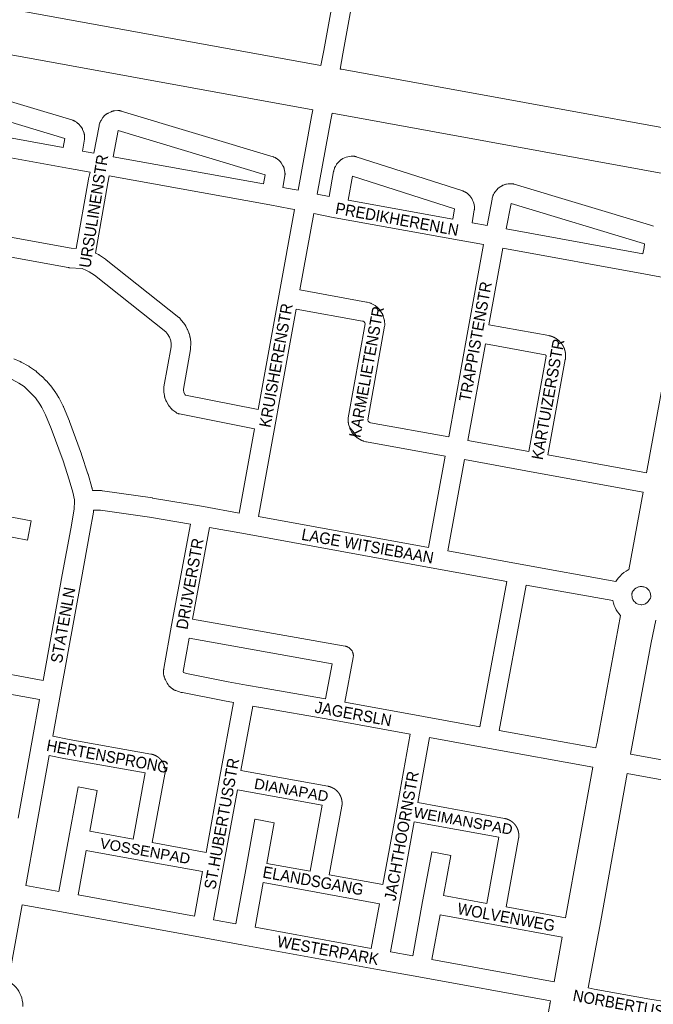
# Model space of a CAD drawing. Header units: metres. Extents: x 123819 to 142731, y 393440 to 405763.
# Tile 125 of 256: x 131835 to 132258, y 398036 to 398692. Entities that reach past the tile are written whole.
import ezdxf
from ezdxf.enums import TextEntityAlignment as Align

# ---------------------------------------------------------------- set-up
doc = ezdxf.new("R2010")
doc.units = ezdxf.units.M
doc.header["$MEASUREMENT"] = 0
for name, color, linetype, lineweight in [('gs-anno-wegen algemeen tekst', 7, 'Continuous', 0), ('gs-knt-hoofdweg', 7, 'Continuous', 0), ('gs-knt-wegen algemeen', 7, 'Continuous', 0)]:
    doc.layers.add(name, color=color, linetype=linetype, lineweight=lineweight)
doc.styles.add('Style-Arial', font='arial.ttf')

msp = doc.modelspace()

# ---------------------------------------------------------------- linework, layer by layer
at = {"layer": 'gs-knt-hoofdweg', "color": 7, "linetype": 'Continuous', "flags": 128}
for points in [[(131713.42, 398720.56), (131713.71, 398720.54), (131714.08, 398720.5), (131714.45, 398720.44), (132036.07, 398661.88)], [(132030.64, 398632.39), (131708.86, 398690.98), (131708.49, 398691.06), (131708.12, 398691.15), (131708.05, 398691.17)], [(132048.87, 398659.5), (132048.98, 398659.49), (132049.37, 398659.45), (132049.75, 398659.39), (132293.57, 398615.06)], [(132285.96, 398585.97), (132043.45, 398630.06)]]:
    msp.add_lwpolyline(points, dxfattribs=at)
at = {"layer": 'gs-knt-wegen algemeen', "color": 7, "linetype": 'Continuous', "flags": 128}
for points in [[(132036.07, 398661.88), (132037.89, 398671.92), (132076.74, 398885.56), (132095.15, 398988.27), (132095.2, 398988.52), (132095.27, 398988.78), (132095.64, 398990.18), (132095.7, 398990.42), (132095.78, 398990.66), (132095.87, 398990.9), (132095.97, 398991.13), (132096.51, 398992.36), (132096.63, 398992.62), (132096.76, 398992.88), (132096.91, 398993.13), (132097.02, 398993.31)], [(132111.42, 398988.71), (132109.98, 398988.05), (132109.53, 398987.84), (132108.71, 398987.24), (132108.14, 398986.46), (132108.1, 398986.37), (132107.92, 398985.71), (132089.55, 398883.25), (132089.55, 398883.24), (132050.7, 398669.59), (132048.87, 398659.5)], [(131779.22, 398652.8), (131870.66, 398625.34), (131870.93, 398625.25), (131871.2, 398625.14), (131871.47, 398625.03), (131871.73, 398624.91), (131871.99, 398624.77), (131872.23, 398624.62), (131873.16, 398624.04), (131873.41, 398623.88), (131873.65, 398623.7), (131873.88, 398623.52), (131874.11, 398623.32), (131874.32, 398623.12), (131874.53, 398622.9), (131876, 398621.29), (131876.19, 398621.06), (131876.37, 398620.83), (131876.55, 398620.59), (131876.71, 398620.34), (131876.86, 398620.09), (131877, 398619.82), (131877.13, 398619.56), (131877.24, 398619.28), (131878.04, 398617.25), (131878.14, 398616.97), (131878.23, 398616.69), (131878.3, 398616.4), (131878.37, 398616.11), (131878.42, 398615.82), (131878.45, 398615.52), (131878.56, 398614.43), (131878.58, 398614.14), (131878.59, 398613.85), (131878.59, 398613.56), (131878.57, 398613.27), (131878.54, 398612.98), (131878.5, 398612.7), (131877.16, 398604.84), (131884.82, 398603.45), (131888.17, 398621.62), (131888.22, 398621.85), (131888.28, 398622.08), (131888.34, 398622.31), (131888.72, 398623.57), (131888.82, 398623.88), (131888.93, 398624.17), (131889.06, 398624.46), (131889.2, 398624.75), (131889.36, 398625.02), (131889.53, 398625.29), (131890.73, 398627.11), (131890.9, 398627.35), (131891.08, 398627.59), (131891.27, 398627.82), (131891.47, 398628.03), (131891.68, 398628.24), (131891.91, 398628.44), (131892.73, 398629.16), (131892.96, 398629.35), (131893.2, 398629.53), (131893.45, 398629.69), (131893.7, 398629.85), (131893.96, 398629.99), (131894.22, 398630.12), (131896.2, 398631.05), (131896.47, 398631.17), (131896.75, 398631.28), (131897.03, 398631.37), (131897.32, 398631.45), (131897.6, 398631.52), (131897.9, 398631.58), (131898.19, 398631.62), (131898.49, 398631.65), (131900.66, 398631.8), (131900.96, 398631.82), (131901.25, 398631.82), (131901.55, 398631.81), (131901.85, 398631.78), (131902.14, 398631.74), (131902.43, 398631.69), (131902.72, 398631.62), (131903.01, 398631.54), (132004.18, 398601.08), (132004.45, 398600.99), (132004.73, 398600.89), (132004.99, 398600.77), (132005.25, 398600.65), (132005.51, 398600.51), (132005.76, 398600.36), (132006, 398600.2), (132006.24, 398600.03), (132007.97, 398598.71), (132008.21, 398598.53), (132008.43, 398598.33), (132008.64, 398598.13), (132008.85, 398597.91), (132009.04, 398597.69), (132009.23, 398597.45), (132009.4, 398597.21), (132009.56, 398596.96), (132010.72, 398595.11), (132010.87, 398594.86), (132011.01, 398594.6), (132011.13, 398594.33), (132011.25, 398594.05), (132011.35, 398593.77), (132011.44, 398593.49), (132011.52, 398593.2), (132011.58, 398592.91), (132011.99, 398590.77), (132012.04, 398590.48), (132012.08, 398590.19), (132012.1, 398589.9), (132012.11, 398589.61), (132012.11, 398589.32), (132012.09, 398589.03), (132012.06, 398588.74), (132012.02, 398588.45), (132010.69, 398580.59), (132018.18, 398579.22), (132018.27, 398579.21), (132020.8, 398578.71)], [(131774.1, 398623.57), (131864.35, 398607.17), (131865.4, 398613.32), (131777.07, 398639.85), (131774.1, 398623.57)], [(132020.8, 398578.71), (132029.86, 398627.96), (132030.64, 398632.39)], [(132043.45, 398630.06), (132042.68, 398625.69), (132042.67, 398625.63), (132033.57, 398576.15)], [(131897.63, 398601.12), (131997.88, 398582.92), (131998.92, 398589.07), (131900.85, 398618.6), (131897.63, 398601.12)], [(131882.2, 398590.69), (131868.5, 398593.18), (131765.66, 398611.87), (131765.37, 398611.92)], [(132033.57, 398576.15), (132041.47, 398574.54), (132044.48, 398591.18), (132044.53, 398591.44), (132044.59, 398591.69), (132044.66, 398591.95), (132045.09, 398593.34), (132045.18, 398593.6), (132045.28, 398593.86), (132045.39, 398594.11), (132045.51, 398594.36), (132045.64, 398594.6), (132046.18, 398595.56), (132046.33, 398595.81), (132046.49, 398596.06), (132046.67, 398596.3), (132046.85, 398596.54), (132047.05, 398596.76), (132047.25, 398596.97), (132048.8, 398598.51), (132049.02, 398598.73), (132049.26, 398598.93), (132049.51, 398599.13), (132049.76, 398599.31), (132050.72, 398599.89), (132051.73, 398600.39), (132052.78, 398600.8), (132053.87, 398601.11), (132054.97, 398601.32), (132056.09, 398601.44), (132057.21, 398601.45), (132058.34, 398601.37), (132058.65, 398601.32), (132058.95, 398601.27), (132059.26, 398601.19), (132059.56, 398601.1), (132130.53, 398578.25), (132130.77, 398578.17), (132131.01, 398578.08), (132131.24, 398577.97), (132131.83, 398577.71), (132132.09, 398577.58), (132132.34, 398577.45), (132132.59, 398577.3), (132132.83, 398577.14), (132133.71, 398576.47), (132134.52, 398575.73), (132135.27, 398574.93), (132135.95, 398574.06), (132136.55, 398573.14), (132137.07, 398572.17), (132137.5, 398571.16), (132137.85, 398570.12), (132138.1, 398569.05), (132138.26, 398567.96), (132138.33, 398566.86), (132138.33, 398566.55), (132138.32, 398566.24), (132138.28, 398565.94), (132138.24, 398565.63), (132136.78, 398557.12), (132146.75, 398555.3), (132150.05, 398572.88), (132150.1, 398573.11), (132150.15, 398573.33), (132150.22, 398573.55), (132150.6, 398574.82), (132150.68, 398575.08), (132150.78, 398575.35), (132150.89, 398575.6), (132151.01, 398575.86), (132151.46, 398576.76), (132151.6, 398577.02), (132151.75, 398577.28), (132151.91, 398577.52), (132152.08, 398577.76), (132152.26, 398577.99), (132153.01, 398578.9), (132153.19, 398579.11), (132153.38, 398579.32), (132153.59, 398579.52), (132153.8, 398579.71), (132154.02, 398579.89), (132154.24, 398580.06), (132156.02, 398581.32), (132156.26, 398581.49), (132156.51, 398581.65), (132156.77, 398581.79), (132157.04, 398581.92), (132157.31, 398582.04), (132157.59, 398582.15), (132158.62, 398582.52), (132158.9, 398582.62), (132159.18, 398582.7), (132159.47, 398582.77), (132159.76, 398582.82), (132160.74, 398582.99), (132161.01, 398583.03), (132161.29, 398583.05), (132161.56, 398583.07), (132161.84, 398583.08), (132163.03, 398583.07), (132163.35, 398583.06), (132163.66, 398583.04), (132163.97, 398583), (132164.28, 398582.95), (132164.58, 398582.88), (132164.88, 398582.8), (132254.89, 398555.74), (132255.06, 398555.68), (132257.58, 398554.85)], [(131873.05, 398539.87), (131881.18, 398586.12), (131881.24, 398586.43), (131882.2, 398590.69)], [(131895.02, 398588.36), (131893.98, 398583.71), (131885.75, 398536.9)], [(132018.46, 398565.9), (132015.8, 398566.42), (132002.03, 398568.93), (131895.02, 398588.36)], [(132054.26, 398572.08), (132123.97, 398559.46), (132125.14, 398566.31), (132057.17, 398588.19), (132054.26, 398572.08)], [(132159.56, 398552.96), (132250.6, 398536.31), (132251.36, 398540.64), (132251.59, 398543.12), (132251.05, 398543.3), (132162.73, 398569.85), (132159.56, 398552.96)], [(131750.7, 398561.74), (131869.66, 398540.11), (131873.05, 398539.87)], [(131994.2, 398432.64), (132007.97, 398508.3), (132018.46, 398565.9)], [(132031.23, 398563.34), (132021.94, 398512.37)], [(132144.39, 398542.5), (132128.1, 398545.47), (132045.54, 398560.43), (132045.4, 398560.46), (132031.23, 398563.34)], [(131991.87, 398419.83), (131941.84, 398429.7), (131941.53, 398429.77), (131941.23, 398429.85), (131940.93, 398429.95), (131940.63, 398430.06), (131940.34, 398430.19), (131940.06, 398430.33), (131939.79, 398430.48), (131939.52, 398430.65), (131939.26, 398430.83), (131937.4, 398432.18), (131937.19, 398432.35), (131936.98, 398432.52), (131936.78, 398432.7), (131936.59, 398432.89), (131936.41, 398433.08), (131936.23, 398433.29), (131935.13, 398434.62), (131934.96, 398434.83), (131934.8, 398435.05), (131934.65, 398435.27), (131934.51, 398435.51), (131933.13, 398437.89), (131933, 398438.12), (131932.88, 398438.37), (131932.77, 398438.61), (131932.67, 398438.87), (131932.1, 398440.39), (131932.01, 398440.64), (131931.93, 398440.9), (131931.86, 398441.16), (131931.8, 398441.43), (131931.76, 398441.7), (131931.72, 398441.96), (131931.47, 398444.27), (131931.45, 398444.5), (131931.44, 398444.73), (131931.38, 398446.33), (131931.37, 398446.61), (131931.38, 398446.89), (131931.4, 398447.16), (131931.43, 398447.44), (131931.47, 398447.72), (131936.24, 398474.4), (131936.3, 398476.42), (131936, 398478.46), (131935.78, 398479.19), (131935.13, 398480.83), (131934.74, 398481.59), (131934.04, 398482.59), (131932.65, 398484.32), (131885.15, 398522.1), (131881.61, 398524.42), (131879.74, 398525.35), (131876.91, 398526.54), (131868.38, 398527.15), (131868.15, 398527.17), (131867.91, 398527.2), (131867.68, 398527.24), (131741.55, 398550.17)], [(132121.18, 398414.44), (132133.99, 398485.1), (132144.39, 398542.5)], [(131885.75, 398536.9), (131887.74, 398535.92), (131887.97, 398535.79), (131888.2, 398535.66), (131888.42, 398535.52), (131892.54, 398532.82), (131892.78, 398532.65), (131893.02, 398532.48), (131941.31, 398494.06), (131941.53, 398493.88), (131941.74, 398493.69), (131941.94, 398493.49), (131942.14, 398493.28), (131942.32, 398493.06), (131944.32, 398490.59), (131944.47, 398490.4), (131944.61, 398490.2), (131945.69, 398488.65), (131945.84, 398488.41), (131945.99, 398488.16), (131946.13, 398487.91), (131946.86, 398486.48), (131946.99, 398486.2), (131947.12, 398485.91), (131947.98, 398483.74), (131948.07, 398483.5), (131948.15, 398483.26), (131948.59, 398481.82), (131948.66, 398481.58), (131948.72, 398481.34), (131948.77, 398481.09), (131948.81, 398480.85), (131949.26, 398477.75), (131949.3, 398477.47), (131949.32, 398477.18), (131949.33, 398476.9), (131949.33, 398476.62), (131949.24, 398473.54), (131949.23, 398473.3), (131949.21, 398473.06), (131949.18, 398472.82), (131949.14, 398472.59), (131944.42, 398446.12), (131944.44, 398445.45), (131944.58, 398444.19), (131944.67, 398443.94), (131945.5, 398442.5), (131945.74, 398442.22), (131945.77, 398442.19), (131994.2, 398432.64)], [(132157.2, 398540.15), (132147.96, 398489.18)], [(132254.71, 398522.33), (132157.2, 398540.15)], [(132252.99, 398390.43), (132270.7, 398487.37), (132275.03, 398511.19), (132276.19, 398518.4), (132254.72, 398522.32)], [(132254.72, 398522.32), (132254.72, 398522.33), (132254.71, 398522.33)], [(132254.72, 398522.32), (132254.72, 398522.33), (132254.71, 398522.33)], [(132021.94, 398512.37), (132066.34, 398504.29), (132066.63, 398504.23), (132066.91, 398504.16), (132068.39, 398503.75), (132068.69, 398503.66), (132068.99, 398503.55), (132069.29, 398503.43), (132069.58, 398503.29), (132069.86, 398503.14), (132072.1, 398501.86), (132072.36, 398501.71), (132072.61, 398501.54), (132072.86, 398501.36), (132073.09, 398501.17), (132073.32, 398500.97), (132074.27, 398500.09), (132074.48, 398499.88), (132074.69, 398499.66), (132074.89, 398499.43), (132075.07, 398499.2), (132075.24, 398498.95), (132076.68, 398496.81), (132076.84, 398496.56), (132076.98, 398496.32), (132077.12, 398496.06), (132077.24, 398495.8), (132077.35, 398495.54), (132077.44, 398495.27), (132077.53, 398494.99), (132078.25, 398492.51), (132078.33, 398492.22), (132078.39, 398491.93), (132078.44, 398491.63), (132078.48, 398491.33), (132078.5, 398491.03), (132078.57, 398489.73), (132078.57, 398489.44), (132078.57, 398489.14), (132078.55, 398488.84), (132078.52, 398488.55), (132078.47, 398488.26), (132067.26, 398425.68), (132067.5, 398424.87), (132067.98, 398424.35), (132068.64, 398423.98), (132069.06, 398423.86), (132121.18, 398414.44)], [(132019.61, 398499.56), (131994.47, 398361.38)], [(132118.86, 398401.63), (132066.45, 398411.1), (132066.16, 398411.16), (132065.87, 398411.23), (132064.39, 398411.64), (132064.13, 398411.72), (132063.88, 398411.81), (132063.63, 398411.9), (132063.39, 398412.01), (132063.15, 398412.13), (132062.91, 398412.26), (132060.67, 398413.53), (132060.42, 398413.68), (132060.18, 398413.84), (132059.95, 398414), (132059.72, 398414.18), (132059.51, 398414.37), (132059.3, 398414.57), (132059.1, 398414.78), (132057.35, 398416.67), (132057.15, 398416.9), (132056.96, 398417.13), (132056.78, 398417.38), (132056.61, 398417.63), (132056.46, 398417.89), (132055.82, 398419.02), (132055.68, 398419.28), (132055.55, 398419.55), (132055.44, 398419.83), (132055.33, 398420.11), (132055.24, 398420.4), (132054.52, 398422.88), (132054.44, 398423.17), (132054.38, 398423.47), (132054.33, 398423.76), (132054.29, 398424.06), (132054.27, 398424.37), (132054.2, 398425.66), (132054.2, 398425.96), (132054.2, 398426.25), (132054.22, 398426.55), (132054.25, 398426.85), (132054.3, 398427.14), (132065.51, 398489.71), (132065.31, 398490.39), (132064.92, 398490.97), (132064.13, 398491.42), (132063.71, 398491.53), (132019.61, 398499.56)], [(132147.96, 398489.18), (132187.8, 398481.91), (132187.88, 398481.89), (132187.96, 398481.88), (132188.05, 398481.86), (132188.13, 398481.84), (132188.21, 398481.83), (132188.3, 398481.81), (132188.38, 398481.79), (132188.46, 398481.77), (132188.54, 398481.75), (132188.62, 398481.73), (132188.71, 398481.71), (132188.79, 398481.69), (132188.87, 398481.67), (132188.95, 398481.65), (132189.03, 398481.62), (132189.11, 398481.6), (132189.19, 398481.58), (132189.27, 398481.55), (132189.36, 398481.53), (132189.44, 398481.5), (132189.52, 398481.48), (132189.6, 398481.45), (132189.68, 398481.43), (132189.76, 398481.4), (132189.84, 398481.37), (132189.92, 398481.34), (132190, 398481.32), (132190.08, 398481.29), (132190.16, 398481.26), (132190.23, 398481.23), (132190.31, 398481.2), (132190.39, 398481.17), (132190.47, 398481.14), (132190.55, 398481.1), (132190.63, 398481.07), (132190.7, 398481.04), (132190.78, 398481.01), (132190.86, 398480.97), (132190.94, 398480.94), (132191.01, 398480.9), (132191.09, 398480.87), (132191.17, 398480.83), (132191.24, 398480.8), (132191.32, 398480.76), (132191.39, 398480.72), (132191.47, 398480.69), (132191.55, 398480.65), (132191.62, 398480.61), (132191.7, 398480.57), (132191.77, 398480.53), (132191.84, 398480.49), (132191.92, 398480.45), (132191.99, 398480.41), (132192.07, 398480.37), (132192.14, 398480.33), (132192.21, 398480.29), (132192.29, 398480.24), (132192.36, 398480.2), (132192.43, 398480.16), (132192.5, 398480.11), (132192.58, 398480.07), (132192.65, 398480.02), (132192.72, 398479.98), (132192.79, 398479.93), (132192.86, 398479.89), (132192.93, 398479.84), (132193, 398479.79), (132193.07, 398479.75), (132193.14, 398479.7), (132193.21, 398479.65), (132193.28, 398479.6), (132193.35, 398479.55), (132193.42, 398479.5), (132193.48, 398479.45), (132193.55, 398479.4), (132193.62, 398479.35), (132193.69, 398479.3), (132193.75, 398479.25), (132193.82, 398479.2), (132193.89, 398479.15), (132193.95, 398479.09), (132194.02, 398479.04), (132194.08, 398478.99), (132194.15, 398478.93), (132194.21, 398478.88), (132194.28, 398478.82), (132194.34, 398478.77), (132194.4, 398478.71), (132194.47, 398478.66), (132194.53, 398478.6), (132194.59, 398478.55), (132194.66, 398478.49), (132194.72, 398478.43), (132194.78, 398478.37), (132194.84, 398478.31), (132194.9, 398478.26), (132194.96, 398478.2), (132195.02, 398478.14), (132195.08, 398478.08), (132195.14, 398478.02), (132195.2, 398477.96), (132195.26, 398477.9), (132195.32, 398477.84), (132195.37, 398477.78), (132195.43, 398477.71), (132195.49, 398477.65), (132195.55, 398477.59), (132195.6, 398477.53), (132195.66, 398477.46), (132195.71, 398477.4), (132195.77, 398477.33), (132195.82, 398477.27), (132195.88, 398477.21), (132195.93, 398477.14), (132195.99, 398477.08), (132196.04, 398477.01), (132196.09, 398476.94), (132196.14, 398476.88), (132196.2, 398476.81), (132196.25, 398476.75), (132196.3, 398476.68), (132196.35, 398476.61), (132196.4, 398476.54), (132196.45, 398476.47), (132196.5, 398476.41), (132196.55, 398476.34), (132196.6, 398476.27), (132196.64, 398476.2), (132196.69, 398476.13), (132196.74, 398476.06), (132196.79, 398475.99), (132196.83, 398475.92), (132196.88, 398475.85), (132196.93, 398475.78), (132196.97, 398475.71), (132197.01, 398475.64), (132197.06, 398475.56), (132197.1, 398475.49), (132197.15, 398475.42), (132197.19, 398475.35), (132197.23, 398475.27), (132197.27, 398475.2), (132197.32, 398475.13), (132197.36, 398475.05), (132197.4, 398474.98), (132197.44, 398474.91), (132197.48, 398474.83), (132197.52, 398474.76), (132197.56, 398474.68), (132197.6, 398474.61), (132197.63, 398474.53), (132197.67, 398474.46), (132197.71, 398474.38), (132197.74, 398474.3), (132197.78, 398474.23), (132197.82, 398474.15), (132197.85, 398474.07), (132197.89, 398474), (132197.92, 398473.92), (132197.95, 398473.84), (132197.99, 398473.77), (132198.02, 398473.69), (132198.05, 398473.61), (132198.08, 398473.53), (132198.12, 398473.45), (132198.15, 398473.37), (132198.18, 398473.29), (132198.21, 398473.22), (132198.24, 398473.14), (132198.27, 398473.06), (132198.29, 398472.98), (132198.32, 398472.9), (132198.35, 398472.82), (132198.38, 398472.74), (132198.4, 398472.66), (132198.43, 398472.58), (132198.45, 398472.5), (132198.48, 398472.42), (132198.5, 398472.34), (132198.53, 398472.26), (132198.55, 398472.17), (132198.58, 398472.09), (132198.6, 398472.01), (132198.62, 398471.93), (132198.64, 398471.85), (132198.66, 398471.77), (132198.68, 398471.69), (132198.7, 398471.6), (132198.72, 398471.52), (132198.74, 398471.44), (132198.76, 398471.36), (132198.78, 398471.28), (132198.8, 398471.19), (132198.81, 398471.11), (132198.83, 398471.03), (132198.85, 398470.94), (132198.86, 398470.86), (132198.88, 398470.78), (132198.89, 398470.69), (132198.9, 398470.61), (132198.92, 398470.53), (132198.93, 398470.45), (132198.94, 398470.36), (132198.96, 398470.28), (132198.97, 398470.19), (132198.98, 398470.11), (132198.99, 398470.03), (132199, 398469.94), (132199.01, 398469.86), (132199.02, 398469.78), (132199.02, 398469.69), (132199.03, 398469.61), (132199.04, 398469.52), (132199.05, 398469.44), (132199.05, 398469.35), (132199.06, 398469.27), (132199.06, 398469.19), (132199.07, 398469.1), (132199.07, 398469.02), (132199.08, 398468.93), (132199.08, 398468.85), (132199.08, 398468.76), (132199.08, 398468.68), (132199.09, 398468.6), (132199.09, 398468.51), (132199.09, 398468.43), (132199.09, 398468.34), (132199.09, 398468.26), (132199.09, 398468.17), (132199.09, 398468.09), (132199.08, 398468), (132199.08, 398467.92), (132199.08, 398467.84), (132199.07, 398467.75), (132199.07, 398467.67), (132199.07, 398467.58), (132199.06, 398467.5), (132199.05, 398467.41), (132199.05, 398467.33), (132199.04, 398467.25), (132199.03, 398467.16), (132199.03, 398467.08), (132199.02, 398466.99), (132199.01, 398466.91), (132199, 398466.83), (132198.99, 398466.74), (132198.98, 398466.66), (132198.97, 398466.58), (132198.96, 398466.49), (132198.95, 398466.41), (132198.93, 398466.32), (132198.92, 398466.24), (132198.91, 398466.16), (132198.89, 398466.07), (132198.88, 398465.99), (132198.87, 398465.91), (132187.3, 398402.4)], [(132145.64, 398476.36), (132133.99, 398412.12)], [(132174.49, 398404.73), (132186.06, 398468.24), (132186.06, 398468.26), (132186.06, 398468.28), (132186.06, 398468.29), (132186.07, 398468.31), (132186.07, 398468.33), (132186.07, 398468.35), (132186.07, 398468.37), (132186.07, 398468.38), (132186.07, 398468.4), (132186.07, 398468.42), (132186.07, 398468.44), (132186.06, 398468.46), (132186.06, 398468.47), (132186.06, 398468.49), (132186.05, 398468.51), (132186.05, 398468.53), (132186.05, 398468.55), (132186.04, 398468.56), (132186.04, 398468.58), (132186.03, 398468.6), (132186.03, 398468.62), (132186.02, 398468.63), (132186.01, 398468.65), (132186.01, 398468.67), (132186, 398468.68), (132185.99, 398468.7), (132185.98, 398468.72), (132185.97, 398468.73), (132185.97, 398468.75), (132185.96, 398468.76), (132185.95, 398468.78), (132185.94, 398468.79), (132185.93, 398468.81), (132185.92, 398468.82), (132185.9, 398468.84), (132185.89, 398468.85), (132185.88, 398468.86), (132185.87, 398468.88), (132185.86, 398468.89), (132185.84, 398468.9), (132185.83, 398468.92), (132185.82, 398468.93), (132185.8, 398468.94), (132185.79, 398468.95), (132185.77, 398468.96), (132185.76, 398468.97), (132185.74, 398468.98), (132185.73, 398468.99), (132185.71, 398469), (132185.7, 398469.01), (132185.68, 398469.02), (132185.67, 398469.03), (132185.65, 398469.04), (132185.63, 398469.05), (132185.62, 398469.05), (132185.6, 398469.06), (132185.58, 398469.07), (132185.57, 398469.07), (132185.55, 398469.08), (132185.53, 398469.08), (132185.51, 398469.09), (132185.5, 398469.09), (132185.48, 398469.1), (132185.46, 398469.1), (132145.64, 398476.36)], [(131831.35, 398466.41), (131835.65, 398464.61), (131835.88, 398464.51), (131836.11, 398464.4), (131836.32, 398464.28), (131841.4, 398461.43), (131841.63, 398461.3), (131841.85, 398461.15), (131845.85, 398458.46), (131846.05, 398458.33), (131846.24, 398458.18), (131846.43, 398458.03), (131846.61, 398457.87), (131850.05, 398454.73), (131850.24, 398454.55), (131852.81, 398452.01), (131852.96, 398451.86), (131853.11, 398451.7), (131855.68, 398448.81), (131855.87, 398448.58), (131856.05, 398448.35), (131859.5, 398443.67), (131859.68, 398443.41), (131859.85, 398443.14), (131861.39, 398440.54), (131861.51, 398440.34), (131861.61, 398440.14), (131864.29, 398434.85), (131864.4, 398434.61), (131864.5, 398434.38), (131868.42, 398424.82), (131868.51, 398424.6), (131876.51, 398402.81), (131876.59, 398402.58), (131880.77, 398389.75), (131880.83, 398389.55), (131883.38, 398380.78), (131883.44, 398380.55), (131883.5, 398380.31), (131883.54, 398380.08), (131883.8, 398378.61), (131887.57, 398378.61), (131889.54, 398378.61), (131889.85, 398378.6), (131890.17, 398378.58), (131890.48, 398378.54), (131923.7, 398373.71), (131923.84, 398373.69), (131957.72, 398368.06), (131957.82, 398368.04), (131981.66, 398363.7)], [(131871.83, 398372.39), (131870.78, 398377.48), (131868.36, 398385.82), (131864.25, 398398.43), (131856.33, 398420), (131852.55, 398429.2), (131850.09, 398434.07), (131848.82, 398436.2), (131845.74, 398440.38), (131843.51, 398442.89), (131841.18, 398445.2), (131838.19, 398447.93), (131834.8, 398450.2), (131830.28, 398452.74), (131826.63, 398454.27), (131822.27, 398455.58), (131807.24, 398458.43), (131803.75, 398459.05)], [(131981.66, 398363.7), (131991.87, 398419.83)], [(132133.99, 398412.12), (132174.49, 398404.73)], [(132107.79, 398340.77), (132118.86, 398401.63)], [(132131.67, 398399.31), (132120.6, 398338.43)], [(132250.65, 398377.62), (132178.56, 398390.76), (132131.67, 398399.31)], [(132187.3, 398402.4), (132252.99, 398390.43)], [(132241.2, 398325.9), (132250.65, 398377.62)], [(131850.92, 398252.18), (131863.64, 398322.48), (131863.64, 398322.5), (131869.31, 398353.16), (131871.55, 398366.17), (131871.8, 398371.68), (131871.83, 398372.39)], [(131871.83, 398372.39), (131871.83, 398372.39)], [(131871.83, 398372.39), (131871.83, 398372.39)], [(131884.56, 398365.59), (131884.54, 398365.18), (131884.52, 398364.91), (131884.49, 398364.63), (131884.45, 398364.36), (131882.14, 398350.91), (131882.12, 398350.83), (131876.45, 398320.15), (131862.58, 398243.45), (131857.39, 398214.94)], [(131949.02, 398356.31), (131921.77, 398360.84), (131889.07, 398365.59), (131887.57, 398365.59), (131884.56, 398365.59)], [(131994.47, 398361.38), (132107.79, 398340.77)], [(131936.46, 398288.98), (131949.02, 398356.31)], [(131961.84, 398354.08), (131950.46, 398293.04)], [(132159.96, 398318.02), (132111.86, 398326.79), (131985.74, 398349.73), (131961.84, 398354.08)], [(132120.6, 398338.43), (132168.72, 398329.66), (132232.6, 398318.16), (132233.43, 398319.4), (132234.36, 398320.57), (132235.39, 398321.65), (132236.61, 398322.86), (132237.94, 398323.96), (132239.36, 398324.92), (132240.86, 398325.75), (132241.2, 398325.9)], [(132141.95, 398221.2), (132159.96, 398318.02)], [(132172.78, 398315.7), (132154.76, 398218.87)], [(132235.65, 398295.51), (132235.1, 398296.07), (132234.9, 398296.28), (132234.71, 398296.5), (132233.72, 398297.81), (132232.84, 398299.19), (132232.08, 398300.64), (132231.45, 398302.15), (132230.95, 398303.71), (132230.58, 398305.3), (132172.78, 398315.7)], [(132248.82, 398302.64), (132249.53, 398302.6), (132249.89, 398302.62), (132251.67, 398302.96), (132252.23, 398303.22), (132252.76, 398303.53), (132253.26, 398303.89), (132253.72, 398304.3), (132254.15, 398304.74), (132255.05, 398305.97), (132255.68, 398307.06), (132255.87, 398307.81), (132255.83, 398308.52), (132255.73, 398309.21), (132255.58, 398309.9), (132255.37, 398310.57), (132255.11, 398311.23), (132254.65, 398312.05), (132254.36, 398312.46), (132252.92, 398313.74), (132252.37, 398314.03), (132251.8, 398314.27), (132251.21, 398314.45), (132250.6, 398314.58), (132249.99, 398314.66), (132249.37, 398314.68), (132248.76, 398314.64), (132248.15, 398314.56), (132248.05, 398314.54), (132247.6, 398314.44), (132247.17, 398314.31), (132246.75, 398314.14), (132246.34, 398313.93), (132245.96, 398313.69), (132245.59, 398313.42), (132245.25, 398313.12), (132244.21, 398312.06), (132244, 398311.81), (132243.82, 398311.54), (132243.66, 398311.26), (132243.52, 398310.97), (132243.41, 398310.67), (132243.33, 398310.35), (132243.27, 398310.03), (132243.19, 398309.34), (132243.38, 398307.71), (132243.52, 398307.12), (132243.71, 398306.55), (132243.95, 398306.01), (132244.25, 398305.48), (132244.59, 398304.99), (132245.55, 398304.02), (132246.17, 398303.49), (132247.53, 398302.93), (132248.81, 398302.64), (132248.82, 398302.64), (132248.82, 398302.64)], [(131950.46, 398293.04), (132052.28, 398274.93), (132052.59, 398274.87), (132052.89, 398274.79), (132053.19, 398274.7), (132053.48, 398274.59), (132053.77, 398274.48), (132054.05, 398274.34), (132054.32, 398274.2), (132054.59, 398274.04), (132054.85, 398273.87), (132055.1, 398273.68), (132055.35, 398273.49), (132055.58, 398273.28), (132055.8, 398273.06), (132056.01, 398272.84), (132056.22, 398272.6), (132056.4, 398272.35), (132056.58, 398272.09), (132056.75, 398271.83), (132056.9, 398271.56), (132057.04, 398271.28), (132057.16, 398270.99), (132057.27, 398270.7), (132057.37, 398270.41), (132057.45, 398270.11), (132057.52, 398269.8), (132057.58, 398269.5), (132057.62, 398269.19), (132057.64, 398268.88), (132057.65, 398268.56), (132057.65, 398268.25), (132057.63, 398267.94), (132057.59, 398267.63), (132057.54, 398267.33), (132051.99, 398237.57), (132104.31, 398228.05), (132141.95, 398221.2)], [(132219.16, 398207.16), (132219.18, 398207.24), (132219.23, 398207.49), (132220.09, 398211.02), (132235.65, 398295.51)], [(132259.16, 398292.21), (132256.05, 398277.44), (132242.41, 398202.93)], [(131977.77, 398237.42), (131971.78, 398238.52), (131971.69, 398238.53), (131943.69, 398244.04), (131943.45, 398244.09), (131943.21, 398244.15), (131942.97, 398244.22), (131939.25, 398245.41), (131938.96, 398245.51), (131938.67, 398245.63), (131938.38, 398245.76), (131938.1, 398245.9), (131937.83, 398246.06), (131937.57, 398246.23), (131937.31, 398246.41), (131935.98, 398247.42), (131935.76, 398247.59), (131935.54, 398247.78), (131935.34, 398247.97), (131935.14, 398248.18), (131934.95, 398248.39), (131934.77, 398248.61), (131934.19, 398249.35), (131934.01, 398249.58), (131933.85, 398249.82), (131933.7, 398250.07), (131933.56, 398250.32), (131932.39, 398252.53), (131932.27, 398252.76), (131932.16, 398253), (131932.07, 398253.25), (131931.98, 398253.49), (131931.7, 398254.3), (131931.63, 398254.54), (131931.56, 398254.78), (131931.51, 398255.03), (131931.46, 398255.28), (131931.24, 398256.52), (131931.2, 398256.81), (131931.17, 398257.1), (131931.16, 398257.39), (131931.15, 398257.68), (131931.16, 398257.97), (131931.23, 398259.21), (131931.25, 398259.48), (131931.28, 398259.74), (131931.32, 398260), (131936.45, 398288.92), (131936.46, 398288.97)], [(131936.46, 398288.97), (131936.46, 398288.97), (131936.46, 398288.98)], [(131936.46, 398288.97), (131936.46, 398288.97), (131936.46, 398288.98)], [(131996.86, 398247.18), (132039.17, 398239.84), (132043.54, 398263.26), (131948.13, 398280.23), (131944.21, 398258.11), (131944.2, 398258.04), (131944.55, 398257.39), (131946.57, 398256.74), (131974.16, 398251.32), (131986.52, 398249.07), (131996.86, 398247.18), (131996.86, 398247.18), (131996.86, 398247.18)], [(131848.6, 398239.37), (131801.44, 398247.94), (131759.11, 398255.61), (131735.27, 398259.92)], [(131810.17, 398259.59), (131850.92, 398252.18)], [(131834.23, 398160.3), (131843.44, 398210.97), (131848.6, 398239.37)], [(131959.47, 398137.6), (131968.72, 398188.06), (131977.77, 398237.42)], [(131990.58, 398235.09), (131982.71, 398192.14)], [(132095.58, 398216.4), (132043.25, 398225.92), (131994.61, 398234.36), (131994.55, 398234.37), (131990.58, 398235.09)], [(131857.39, 398214.94), (131868.34, 398212.74), (131922.74, 398203.09), (131922.82, 398203.08), (131922.89, 398203.06), (131922.95, 398203.05), (131923.02, 398203.03), (131923.09, 398203.02), (131923.16, 398203.01), (131923.23, 398202.99), (131923.3, 398202.98), (131923.37, 398202.96), (131923.44, 398202.94), (131923.51, 398202.93), (131923.58, 398202.91), (131923.65, 398202.89), (131923.72, 398202.87), (131923.78, 398202.85), (131923.85, 398202.84), (131923.92, 398202.82), (131923.99, 398202.8), (131924.06, 398202.78), (131924.12, 398202.75), (131924.19, 398202.73), (131924.26, 398202.71), (131924.33, 398202.69), (131924.39, 398202.67), (131924.46, 398202.65), (131924.53, 398202.62), (131924.6, 398202.6), (131924.66, 398202.57), (131924.73, 398202.55), (131924.8, 398202.52), (131924.86, 398202.5), (131924.93, 398202.47), (131924.99, 398202.45), (131925.06, 398202.42), (131925.13, 398202.39), (131925.19, 398202.37), (131925.26, 398202.34), (131925.32, 398202.31), (131925.39, 398202.28), (131925.45, 398202.25), (131925.52, 398202.23), (131925.58, 398202.2), (131925.64, 398202.17), (131925.71, 398202.14), (131925.77, 398202.1), (131925.84, 398202.07), (131925.9, 398202.04), (131925.96, 398202.01), (131926.03, 398201.98), (131926.09, 398201.94), (131926.15, 398201.91), (131926.21, 398201.88), (131926.28, 398201.84), (131926.34, 398201.81), (131926.4, 398201.77), (131926.46, 398201.74), (131926.52, 398201.7), (131926.58, 398201.67), (131926.65, 398201.63), (131926.71, 398201.6), (131926.77, 398201.56), (131926.83, 398201.52), (131926.89, 398201.48), (131926.95, 398201.45), (131927.01, 398201.41), (131927.07, 398201.37), (131927.13, 398201.33), (131927.18, 398201.29), (131927.24, 398201.25), (131927.3, 398201.21), (131927.36, 398201.17), (131927.42, 398201.13), (131927.47, 398201.09), (131927.53, 398201.04), (131927.59, 398201), (131927.65, 398200.96), (131927.7, 398200.92), (131927.76, 398200.87), (131927.82, 398200.83), (131927.87, 398200.79), (131927.93, 398200.74), (131927.98, 398200.7), (131928.04, 398200.65), (131928.09, 398200.61), (131928.15, 398200.56), (131928.2, 398200.52), (131928.25, 398200.47), (131928.31, 398200.42), (131928.36, 398200.38), (131928.41, 398200.33), (131928.47, 398200.28), (131928.52, 398200.23), (131928.57, 398200.19), (131928.62, 398200.14), (131928.67, 398200.09), (131928.72, 398200.04), (131928.78, 398199.99), (131928.83, 398199.94), (131928.88, 398199.89), (131928.93, 398199.84), (131928.98, 398199.79), (131929.03, 398199.74), (131929.08, 398199.69), (131929.12, 398199.64), (131929.17, 398199.58), (131929.22, 398199.53), (131929.27, 398199.48), (131929.32, 398199.43), (131929.36, 398199.37), (131929.41, 398199.32), (131929.46, 398199.27), (131929.5, 398199.21), (131929.55, 398199.16), (131929.59, 398199.1), (131929.64, 398199.05), (131929.68, 398198.99), (131929.73, 398198.94), (131929.77, 398198.88), (131929.82, 398198.83), (131929.86, 398198.77), (131929.9, 398198.72), (131929.94, 398198.66), (131929.99, 398198.6), (131930.03, 398198.54), (131930.07, 398198.49), (131930.11, 398198.43), (131930.15, 398198.37), (131930.19, 398198.31), (131930.23, 398198.26), (131930.27, 398198.2), (131930.31, 398198.14), (131930.35, 398198.08), (131930.39, 398198.02), (131930.43, 398197.96), (131930.47, 398197.9), (131930.51, 398197.84), (131930.54, 398197.78), (131930.58, 398197.72), (131930.62, 398197.66), (131930.65, 398197.6), (131930.69, 398197.54), (131930.72, 398197.47), (131930.76, 398197.41), (131930.79, 398197.35), (131930.83, 398197.29), (131930.86, 398197.23), (131930.9, 398197.16), (131930.93, 398197.1), (131930.96, 398197.04), (131930.99, 398196.97), (131931.03, 398196.91), (131931.06, 398196.85), (131931.09, 398196.78), (131931.12, 398196.72), (131931.15, 398196.66), (131931.18, 398196.59), (131931.21, 398196.53), (131931.24, 398196.46), (131931.27, 398196.4), (131931.3, 398196.33), (131931.32, 398196.27), (131931.35, 398196.2), (131931.38, 398196.14), (131931.41, 398196.07), (131931.43, 398196.01), (131931.46, 398195.94), (131931.48, 398195.87), (131931.51, 398195.81), (131931.53, 398195.74), (131931.56, 398195.67), (131931.58, 398195.61), (131931.61, 398195.54), (131931.63, 398195.47), (131931.65, 398195.41), (131931.67, 398195.34), (131931.7, 398195.27), (131931.72, 398195.2), (131931.74, 398195.14), (131931.76, 398195.07), (131931.78, 398195), (131931.8, 398194.93), (131931.82, 398194.86), (131931.84, 398194.79), (131931.86, 398194.73), (131931.87, 398194.66), (131931.89, 398194.59), (131931.91, 398194.52), (131931.93, 398194.45), (131931.94, 398194.38), (131931.96, 398194.31), (131931.97, 398194.24), (131931.99, 398194.18), (131932, 398194.11), (131932.02, 398194.04), (131932.03, 398193.97), (131932.04, 398193.9), (131932.06, 398193.83), (131932.07, 398193.76), (131932.08, 398193.69), (131932.09, 398193.62), (131932.1, 398193.55), (131932.12, 398193.48), (131932.13, 398193.41), (131932.14, 398193.34), (131932.15, 398193.27), (131932.15, 398193.2), (131932.16, 398193.12), (131932.17, 398193.06), (131932.18, 398192.98), (131932.19, 398192.91), (131932.19, 398192.84), (131932.2, 398192.77), (131932.21, 398192.7), (131932.21, 398192.63), (131932.22, 398192.56), (131932.22, 398192.49), (131932.23, 398192.42), (131932.23, 398192.35), (131932.23, 398192.28), (131932.24, 398192.21), (131932.24, 398192.14), (131932.24, 398192.06), (131932.24, 398191.99), (131932.24, 398191.92), (131932.24, 398191.85), (131932.25, 398191.78), (131932.25, 398191.71), (131932.24, 398191.64), (131932.24, 398191.57), (131932.24, 398191.5), (131932.24, 398191.43), (131932.24, 398191.36), (131932.24, 398191.28), (131932.23, 398191.21), (131932.23, 398191.14), (131932.22, 398191.07), (131932.22, 398191), (131932.22, 398190.93), (131932.21, 398190.86), (131932.2, 398190.79), (131932.2, 398190.72), (131932.19, 398190.65), (131932.18, 398190.58), (131932.18, 398190.51), (131932.17, 398190.44), (131932.16, 398190.36), (131932.15, 398190.29), (131932.14, 398190.23), (131932.13, 398190.15), (131932.12, 398190.08), (131932.11, 398190.01), (131932.1, 398189.94), (131932.09, 398189.87), (131932.08, 398189.8), (131932.07, 398189.73), (131932.05, 398189.66), (131923.64, 398144.12)], [(132077.35, 398116.18), (132086.53, 398166.66), (132095.58, 398216.4)], [(132108.39, 398214.07), (132100.51, 398170.73)], [(132217.24, 398194.28), (132146, 398207.23), (132108.39, 398214.07)], [(132154.76, 398218.87), (132219.16, 398207.16)], [(131855.06, 398202.12), (131845.87, 398151.56), (131839.31, 398115.51)], [(131910.83, 398146.44), (131918.97, 398190.53), (131866, 398199.93), (131865.86, 398199.96), (131855.06, 398202.12)], [(132242.41, 398202.93), (132294.92, 398193.39)], [(132199.06, 398093.95), (132217.24, 398194.28)], [(131982.71, 398192.14), (132040.68, 398181.66), (132040.75, 398181.65), (132040.82, 398181.64), (132040.89, 398181.62), (132040.96, 398181.61), (132041.03, 398181.59), (132041.1, 398181.58), (132041.16, 398181.56), (132041.23, 398181.55), (132041.3, 398181.53), (132041.37, 398181.52), (132041.44, 398181.5), (132041.51, 398181.48), (132041.58, 398181.46), (132041.64, 398181.44), (132041.71, 398181.43), (132041.78, 398181.41), (132041.85, 398181.39), (132041.92, 398181.37), (132041.98, 398181.35), (132042.05, 398181.33), (132042.12, 398181.3), (132042.19, 398181.28), (132042.25, 398181.26), (132042.32, 398181.24), (132042.39, 398181.22), (132042.45, 398181.19), (132042.52, 398181.17), (132042.59, 398181.14), (132042.65, 398181.12), (132042.72, 398181.1), (132042.79, 398181.07), (132042.85, 398181.04), (132042.92, 398181.02), (132042.98, 398180.99), (132043.05, 398180.96), (132043.11, 398180.94), (132043.18, 398180.91), (132043.24, 398180.88), (132043.31, 398180.85), (132043.37, 398180.82), (132043.44, 398180.8), (132043.5, 398180.77), (132043.56, 398180.74), (132043.63, 398180.7), (132043.69, 398180.67), (132043.76, 398180.64), (132043.82, 398180.61), (132043.88, 398180.58), (132043.94, 398180.55), (132044.01, 398180.51), (132044.07, 398180.48), (132044.13, 398180.45), (132044.19, 398180.41), (132044.26, 398180.38), (132044.32, 398180.34), (132044.38, 398180.31), (132044.44, 398180.27), (132044.5, 398180.24), (132044.56, 398180.2), (132044.62, 398180.16), (132044.68, 398180.13), (132044.74, 398180.09), (132044.8, 398180.05), (132044.86, 398180.01), (132044.92, 398179.98), (132044.98, 398179.94), (132045.04, 398179.9), (132045.1, 398179.86), (132045.16, 398179.82), (132045.21, 398179.78), (132045.27, 398179.74), (132045.33, 398179.7), (132045.39, 398179.66), (132045.44, 398179.61), (132045.5, 398179.57), (132045.56, 398179.53), (132045.61, 398179.49), (132045.67, 398179.44), (132045.73, 398179.4), (132045.78, 398179.36), (132045.84, 398179.31), (132045.89, 398179.27), (132045.95, 398179.22), (132046, 398179.18), (132046.06, 398179.13), (132046.11, 398179.09), (132046.16, 398179.04), (132046.22, 398178.99), (132046.27, 398178.95), (132046.32, 398178.9), (132046.37, 398178.85), (132046.43, 398178.81), (132046.48, 398178.76), (132046.53, 398178.71), (132046.58, 398178.66), (132046.63, 398178.61), (132046.68, 398178.56), (132046.73, 398178.51), (132046.78, 398178.46), (132046.83, 398178.41), (132046.88, 398178.36), (132046.93, 398178.31), (132046.98, 398178.26), (132047.03, 398178.21), (132047.08, 398178.16), (132047.12, 398178.1), (132047.17, 398178.05), (132047.22, 398178), (132047.27, 398177.95), (132047.31, 398177.89), (132047.36, 398177.84), (132047.4, 398177.79), (132047.45, 398177.73), (132047.5, 398177.68), (132047.54, 398177.62), (132047.59, 398177.57), (132047.63, 398177.51), (132047.67, 398177.46), (132047.72, 398177.4), (132047.76, 398177.35), (132047.8, 398177.29), (132047.85, 398177.23), (132047.89, 398177.18), (132047.93, 398177.12), (132047.97, 398177.06), (132048.01, 398177.01), (132048.05, 398176.95), (132048.09, 398176.89), (132048.13, 398176.83), (132048.17, 398176.77), (132048.21, 398176.71), (132048.25, 398176.66), (132048.29, 398176.6), (132048.33, 398176.54), (132048.37, 398176.48), (132048.4, 398176.42), (132048.44, 398176.36), (132048.48, 398176.3), (132048.51, 398176.24), (132048.55, 398176.18), (132048.59, 398176.11), (132048.62, 398176.05), (132048.66, 398175.99), (132048.69, 398175.93), (132048.73, 398175.87), (132048.76, 398175.81), (132048.79, 398175.74), (132048.83, 398175.68), (132048.86, 398175.62), (132048.89, 398175.55), (132048.92, 398175.49), (132048.95, 398175.43), (132048.98, 398175.37), (132049.02, 398175.3), (132049.05, 398175.24), (132049.08, 398175.17), (132049.11, 398175.11), (132049.13, 398175.04), (132049.16, 398174.98), (132049.19, 398174.92), (132049.22, 398174.85), (132049.25, 398174.79), (132049.27, 398174.72), (132049.3, 398174.65), (132049.33, 398174.59), (132049.35, 398174.52), (132049.38, 398174.46), (132049.4, 398174.39), (132049.43, 398174.33), (132049.45, 398174.26), (132049.48, 398174.19), (132049.5, 398174.13), (132049.52, 398174.06), (132049.55, 398173.99), (132049.57, 398173.92), (132049.59, 398173.86), (132049.61, 398173.79), (132049.63, 398173.72), (132049.65, 398173.66), (132049.67, 398173.59), (132049.69, 398173.52), (132049.71, 398173.45), (132049.73, 398173.38), (132049.75, 398173.32), (132049.77, 398173.25), (132049.79, 398173.18), (132049.8, 398173.11), (132049.82, 398173.04), (132049.84, 398172.97), (132049.85, 398172.9), (132049.87, 398172.83), (132049.88, 398172.77), (132049.9, 398172.7), (132049.91, 398172.63), (132049.93, 398172.56), (132049.94, 398172.49), (132049.95, 398172.42), (132049.96, 398172.35), (132049.98, 398172.28), (132049.99, 398172.21), (132050, 398172.14), (132050.01, 398172.07), (132050.02, 398172), (132050.03, 398171.93), (132050.04, 398171.86), (132050.05, 398171.79), (132050.06, 398171.72), (132050.07, 398171.65), (132050.07, 398171.58), (132050.08, 398171.51), (132050.09, 398171.44), (132050.1, 398171.37), (132050.1, 398171.3), (132050.11, 398171.23), (132050.11, 398171.16), (132050.12, 398171.09), (132050.12, 398171.02), (132050.13, 398170.95), (132050.13, 398170.87), (132050.13, 398170.8), (132050.14, 398170.73), (132050.14, 398170.66), (132050.14, 398170.59), (132050.14, 398170.52), (132050.14, 398170.45), (132050.14, 398170.38), (132050.14, 398170.31), (132050.14, 398170.24), (132050.14, 398170.17), (132050.14, 398170.1), (132050.14, 398170.03), (132050.14, 398169.96), (132050.13, 398169.89), (132050.13, 398169.82), (132050.13, 398169.74), (132050.12, 398169.67), (132050.12, 398169.6), (132050.11, 398169.53), (132050.11, 398169.46), (132050.1, 398169.39), (132050.1, 398169.32), (132050.09, 398169.25), (132050.08, 398169.18), (132050.08, 398169.11), (132050.07, 398169.04), (132050.06, 398168.97), (132050.05, 398168.9), (132050.04, 398168.83), (132050.03, 398168.76), (132050.02, 398168.69), (132050.01, 398168.62), (132050, 398168.55), (132049.99, 398168.48), (132049.98, 398168.41), (132049.97, 398168.34), (132049.96, 398168.27), (132041.63, 398122.67)], [(132240.09, 398190.12), (132222.46, 398092.04), (132222.45, 398091.99), (132214.04, 398047.29)], [(132292.59, 398180.58), (132240.09, 398190.12)], [(131980.36, 398179.33), (131971.11, 398128.85), (131964.5, 398092.75)], [(132028.82, 398124.99), (132036.88, 398169.12), (131980.36, 398179.33)], [(132100.51, 398170.73), (132158.45, 398160.16), (132158.52, 398160.15), (132158.59, 398160.14), (132158.66, 398160.12), (132158.73, 398160.11), (132158.8, 398160.09), (132158.87, 398160.08), (132158.94, 398160.06), (132159, 398160.05), (132159.07, 398160.03), (132159.14, 398160.02), (132159.21, 398160), (132159.28, 398159.98), (132159.35, 398159.96), (132159.41, 398159.94), (132159.48, 398159.93), (132159.55, 398159.91), (132159.62, 398159.89), (132159.68, 398159.87), (132159.75, 398159.85), (132159.82, 398159.83), (132159.89, 398159.8), (132159.96, 398159.78), (132160.02, 398159.76), (132160.09, 398159.74), (132160.15, 398159.72), (132160.22, 398159.69), (132160.29, 398159.67), (132160.35, 398159.64), (132160.42, 398159.62), (132160.49, 398159.59), (132160.55, 398159.57), (132160.62, 398159.54), (132160.68, 398159.52), (132160.75, 398159.49), (132160.81, 398159.46), (132160.88, 398159.44), (132160.94, 398159.41), (132161.01, 398159.38), (132161.07, 398159.35), (132161.14, 398159.32), (132161.2, 398159.29), (132161.27, 398159.26), (132161.33, 398159.23), (132161.39, 398159.2), (132161.46, 398159.17), (132161.52, 398159.14), (132161.58, 398159.11), (132161.65, 398159.08), (132161.71, 398159.05), (132161.77, 398159.01), (132161.83, 398158.98), (132161.9, 398158.95), (132161.96, 398158.91), (132162.02, 398158.88), (132162.08, 398158.84), (132162.14, 398158.81), (132162.2, 398158.77), (132162.26, 398158.74), (132162.32, 398158.7), (132162.38, 398158.66), (132162.44, 398158.63), (132162.5, 398158.59), (132162.56, 398158.55), (132162.62, 398158.51), (132162.68, 398158.47), (132162.74, 398158.44), (132162.8, 398158.4), (132162.86, 398158.36), (132162.92, 398158.32), (132162.97, 398158.28), (132163.03, 398158.24), (132163.09, 398158.2), (132163.15, 398158.15), (132163.2, 398158.11), (132163.26, 398158.07), (132163.32, 398158.03), (132163.37, 398157.99), (132163.43, 398157.94), (132163.49, 398157.9), (132163.54, 398157.86), (132163.59, 398157.81), (132163.65, 398157.77), (132163.7, 398157.72), (132163.76, 398157.68), (132163.81, 398157.63), (132163.87, 398157.59), (132163.92, 398157.54), (132163.97, 398157.49), (132164.03, 398157.45), (132164.08, 398157.4), (132164.13, 398157.35), (132164.18, 398157.31), (132164.24, 398157.26), (132164.29, 398157.21), (132164.34, 398157.16), (132164.39, 398157.11), (132164.44, 398157.06), (132164.49, 398157.01), (132164.54, 398156.96), (132164.59, 398156.91), (132164.64, 398156.86), (132164.69, 398156.81), (132164.74, 398156.76), (132164.78, 398156.71), (132164.83, 398156.66), (132164.88, 398156.61), (132164.93, 398156.55), (132164.97, 398156.5), (132165.02, 398156.45), (132165.07, 398156.39), (132165.11, 398156.34), (132165.16, 398156.29), (132165.21, 398156.23), (132165.25, 398156.18), (132165.3, 398156.13), (132165.34, 398156.07), (132165.38, 398156.02), (132165.43, 398155.96), (132165.47, 398155.9), (132165.51, 398155.85), (132165.56, 398155.79), (132165.6, 398155.74), (132165.64, 398155.68), (132165.68, 398155.62), (132165.73, 398155.57), (132165.77, 398155.51), (132165.81, 398155.45), (132165.85, 398155.39), (132165.89, 398155.34), (132165.93, 398155.28), (132165.97, 398155.22), (132166.01, 398155.16), (132166.04, 398155.1), (132166.08, 398155.04), (132166.12, 398154.98), (132166.16, 398154.92), (132166.19, 398154.86), (132166.23, 398154.8), (132166.27, 398154.74), (132166.3, 398154.68), (132166.34, 398154.62), (132166.37, 398154.56), (132166.41, 398154.5), (132166.44, 398154.44), (132166.48, 398154.37), (132166.51, 398154.31), (132166.54, 398154.25), (132166.58, 398154.19), (132166.61, 398154.12), (132166.64, 398154.06), (132166.67, 398154), (132166.71, 398153.94), (132166.74, 398153.87), (132166.77, 398153.81), (132166.8, 398153.75), (132166.83, 398153.68), (132166.86, 398153.62), (132166.89, 398153.55), (132166.92, 398153.49), (132166.94, 398153.42), (132166.97, 398153.36), (132167, 398153.29), (132167.03, 398153.23), (132167.05, 398153.16), (132167.08, 398153.1), (132167.1, 398153.03), (132167.13, 398152.97), (132167.16, 398152.9), (132167.18, 398152.83), (132167.2, 398152.77), (132167.23, 398152.7), (132167.25, 398152.64), (132167.27, 398152.57), (132167.3, 398152.5), (132167.32, 398152.43), (132167.34, 398152.37), (132167.36, 398152.3), (132167.38, 398152.23), (132167.4, 398152.17), (132167.42, 398152.1), (132167.44, 398152.03), (132167.46, 398151.96), (132167.48, 398151.89), (132167.5, 398151.83), (132167.52, 398151.76), (132167.54, 398151.69), (132167.55, 398151.62), (132167.57, 398151.55), (132167.59, 398151.48), (132167.6, 398151.42), (132167.62, 398151.35), (132167.63, 398151.28), (132167.65, 398151.21), (132167.66, 398151.14), (132167.68, 398151.07), (132167.69, 398151), (132167.7, 398150.93), (132167.72, 398150.86), (132167.73, 398150.79), (132167.74, 398150.72), (132167.75, 398150.65), (132167.76, 398150.58), (132167.77, 398150.51), (132167.78, 398150.44), (132167.79, 398150.37), (132167.8, 398150.3), (132167.81, 398150.23), (132167.82, 398150.17), (132167.83, 398150.1), (132167.83, 398150.02), (132167.84, 398149.95), (132167.85, 398149.88), (132167.85, 398149.81), (132167.86, 398149.74), (132167.87, 398149.67), (132167.87, 398149.6), (132167.87, 398149.53), (132167.88, 398149.46), (132167.88, 398149.39), (132167.89, 398149.32), (132167.89, 398149.25), (132167.89, 398149.18), (132167.89, 398149.11), (132167.89, 398149.04), (132167.89, 398148.97), (132167.9, 398148.9), (132167.9, 398148.83), (132167.9, 398148.76), (132167.89, 398148.69), (132167.89, 398148.62), (132167.89, 398148.54), (132167.89, 398148.48), (132167.89, 398148.4), (132167.88, 398148.33), (132167.88, 398148.26), (132167.88, 398148.19), (132167.87, 398148.12), (132167.87, 398148.05), (132167.86, 398147.98), (132167.86, 398147.91), (132167.85, 398147.84), (132167.85, 398147.77), (132167.84, 398147.7), (132167.83, 398147.63), (132167.82, 398147.56), (132167.82, 398147.49), (132167.81, 398147.42), (132167.8, 398147.35), (132167.79, 398147.28), (132167.78, 398147.21), (132167.77, 398147.14), (132167.76, 398147.07), (132167.75, 398147), (132167.74, 398146.93), (132167.72, 398146.86), (132167.71, 398146.79), (132159.47, 398101.22)], [(132098.18, 398157.92), (132089, 398107.44), (132082.42, 398071.29)], [(132146.67, 398103.56), (132154.63, 398147.62), (132098.18, 398157.92)], [(131923.64, 398144.12), (131959.47, 398137.6)], [(131957.13, 398124.79), (131914.89, 398132.47), (131879.71, 398138.86), (131874.29, 398109.19)], [(131951.7, 398095.08), (131957.13, 398124.79)], [(132041.63, 398122.67), (132077.35, 398116.18)], [(131839.31, 398115.51), (131861.48, 398111.51)], [(132075.02, 398103.37), (132032.9, 398111.02), (131997.61, 398117.43), (131992.17, 398087.71)], [(131874.29, 398109.19), (131951.7, 398095.08)], [(131836.97, 398102.7), (131828.44, 398055.99), (131827.7, 398051.94), (131829.09, 398051.06), (131830.4, 398050.07), (131831.62, 398048.97), (131832.75, 398047.77), (131833.77, 398046.47), (131834.68, 398045.1), (131835.46, 398043.65), (131836.12, 398042.15), (131836.12, 398042.14), (131836.12, 398042.14)], [(132188.96, 398038.64), (132101.28, 398054.63), (132073.69, 398059.64), (131983.43, 398076.06), (131955.76, 398081.11), (131865.55, 398097.55), (131836.97, 398102.7)], [(132069.61, 398073.62), (132075.02, 398103.37)], [(132196.75, 398081.14), (132150.74, 398089.58), (132115.45, 398096.05), (132110.02, 398066.27)], [(132159.47, 398101.22), (132199.06, 398093.95)], [(131964.5, 398092.75), (131979.36, 398090.04)], [(131992.17, 398087.71), (132069.61, 398073.62)], [(132191.41, 398051.43), (132196.75, 398081.14)], [(132082.42, 398071.29), (132097.21, 398068.6)], [(132110.02, 398066.27), (132191.41, 398051.43)], [(132214.04, 398047.29), (132218.21, 398046.53), (132255.24, 398039.75)], [(131836.12, 398042.14), (131836.65, 398040.59), (131837.05, 398038.99), (131837.31, 398037.36), (131837.43, 398035.72), (131837.42, 398034.8)], [(132175.83, 397969.72), (132176.62, 397973.83), (132188.52, 398036), (132188.64, 398036.96), (132188.68, 398037.2), (132188.72, 398037.45), (132188.96, 398038.64)], [(132255.24, 398039.75), (132266.49, 398037.92), (132266.68, 398037.93)]]:
    msp.add_lwpolyline(points, dxfattribs=at)
for points in [[(131818.01, 398363.21), (131842.91, 398358.49, -0.371097), (131842.92, 398358.48)], [(131842.92, 398358.48), (131840.5, 398345.7, -0.371095), (131840.49, 398345.69), (131822.03, 398349.19), (131821.47, 398346.14)], [(131861.48, 398111.51), (131868.07, 398147.59), (131874.22, 398181.23, -0.371515), (131874.23, 398181.24), (131887.02, 398178.9, -0.371516), (131887.03, 398178.89), (131882.05, 398151.66), (131910.83, 398146.44)], [(131979.36, 398090.04), (131985.97, 398126.17), (131992.1, 398159.68, -0.371502), (131992.12, 398159.68), (132004.9, 398157.34, -0.371503), (132004.91, 398157.33), (131999.95, 398130.24), (132028.82, 398124.99)], [(132097.21, 398068.6), (132103.81, 398104.8), (132109.83, 398137.83, -0.37155), (132109.84, 398137.84), (132122.63, 398135.51, -0.371551), (132122.64, 398135.5), (132117.78, 398108.86), (132146.67, 398103.56)]]:
    msp.add_lwpolyline(points, format="xyb", dxfattribs=at)

# ---------------------------------------------------------------- texts
at = {"layer": 'gs-anno-wegen algemeen tekst', "color": 7, "style": 'Style-Arial', "width": 0.909091}
for s, rotation, p in [('URSULINENSTR', 80.95949, (131884.63, 398564.82)), ('PREDIKHERENLN', 349.68798, (132086.83, 398559.48)), ('TRAPPISTENSTR', 79.71156, (132138.97, 398477.93)), ('KRUISHERENSTR', 79.71255, (132006.04, 398462.07)), ('KARMELIETENSTR', 79.66539, (132066.39, 398457.7)), ('KARTUIZERSSTR', 79.73406, (132187.3, 398439.49)), ('LAGE WITSIEBAAN', 349.69365, (132067.17, 398341.72)), ('DRIJVERSTR', 79.79355, (131948.68, 398316.55)), ('STATENLN', 79.71255, (131864.17, 398289.01)), ('JAGERSLN', 349.67673, (132057.59, 398229.93)), ('HERTENSPRONG', 349.53732, (131893.98, 398201.58)), ('ST.HUBERTUSSTR', 79.57782, (131969.91, 398156.74)), ('JACHTHOORNSTR', 79.69365, (132089.79, 398148.54)), ('ELANDSGANG', 349.81047, (132030.88, 398118.67)), ('WOLVENWEG', 349.76605, (132159.55, 398094.47)), ('WESTERPARK', 349.68798, (132040.8, 398072.39)), ('NORBERTUSSTR', 349.62687, (132243.95, 398035.2))]:
    msp.add_text(s, height=7.7, rotation=rotation, dxfattribs=at).set_placement(p, align=Align.MIDDLE_CENTER)
at = {"layer": 'gs-anno-wegen algemeen tekst', "color": 7, "style": 'Style-Arial'}
for s, rotation, p in [('DIANAPAD', 349.73514, (132016.35, 398179.15)), ('WEIMANSPAD', 349.82271, (132130.81, 398158.59)), ('VOSSENPAD', 349.85196, (131918.91, 398138.53))]:
    msp.add_text(s, height=7, rotation=rotation, dxfattribs=at).set_placement(p, align=Align.MIDDLE_CENTER)

doc.saveas('drawing.dxf')
